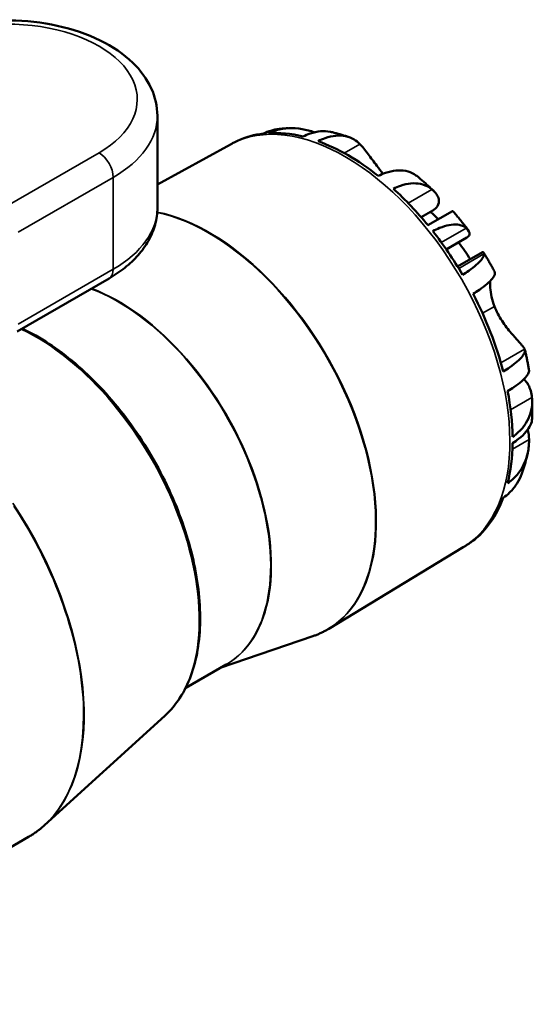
# Model space of a CAD drawing. Header units: millimetres. Extents: x 0 to 916, y -50 to 853.
# Tile 8 of 10: x 620 to 671, y 424 to 522. Entities that reach past the tile are written whole.
import ezdxf

# ---------------------------------------------------------------- set-up
doc = ezdxf.new("R2010")
doc.units = ezdxf.units.MM
doc.layers.add('Visible (ANSI)', color=7, linetype='Continuous', lineweight=50)
doc.layers.add('Visible Narrow (ANSI)', color=7, linetype='Continuous', lineweight=35)

msp = doc.modelspace()

# ---------------------------------------------------------------- linework, layer by layer
at = {"layer": 'Visible (ANSI)'}
for p, q in [((634.124, 512.863), (634.124, 503.718)), ((641.406, 510.016), (634.124, 506.017)), ((661.541, 503.436), (660.39, 502.772)), ((663.514, 503.378), (661.07, 501.967)), ((664.934, 500.743), (662.889, 499.562)), ((666.485, 499.278), (664.015, 497.852)), ((620.178, 491.403), (629.316, 496.679)), ((664.569, 469.896), (651.201, 461.792)), ((640.386, 457.895), (649.591, 461.041)), ((636.942, 455.907), (640.965, 458.229)), ((634.871, 453.119), (622.894, 442.23)), ((592.422, 424.389), (621.289, 441.055))]:
    msp.add_line(p, q, dxfattribs=at)
for centre, major_axis, start_param, end_param in [((653.122, 490.033), (-11.574, 20.047), 6.037913, 6.235922), ((653.122, 490.033), (-11.574, 20.047), 5.776114, 6.004859), ((653.122, 490.033), (-11.574, 20.047), 5.313583, 5.681992), ((653.122, 490.033), (-11.574, 20.047), 4.990715, 5.219461), ((658.368, 493.063), (-7.608, 13.178), 5.143603, 5.220088), ((653.122, 490.033), (-11.574, 20.047), 4.728916, 4.957661), ((658.368, 493.063), (-7.608, 13.178), 4.799534, 4.935588), ((653.122, 490.033), (-11.574, 20.047), 4.266385, 4.634794), ((653.122, 490.033), (-11.574, 20.047), 3.943518, 4.172263), ((653.122, 490.033), (-11.574, 20.047), 3.681718, 3.910464), ((653.122, 490.033), (11.574, -20.047), 0.077595, 0.446004)]:
    msp.add_ellipse(centre, major_axis=major_axis, ratio=0.57735, start_param=start_param, end_param=end_param, dxfattribs=at)
for points, knots in [([(634.124, 512.863), (634.124, 513.803), (633.909, 514.739), (633.087, 516.544), (632.451, 517.4), (630.766, 519.027), (629.666, 519.767), (627.134, 521.011), (625.687, 521.501), (622.638, 522.167), (621.039, 522.346), (617.839, 522.386), (616.239, 522.25), (613.174, 521.671), (611.709, 521.227), (609.878, 520.414), (609.393, 520.168), (608.931, 519.902)], [0.785398, 0.785398, 0.785398, 0.785398, 1.042482, 1.042482, 1.324233, 1.324233, 1.651196, 1.651196, 1.994083, 1.994083, 2.33426, 2.33426, 2.672393, 2.672393, 3.012112, 3.012112, 3.141593, 3.141593, 3.141593, 3.141593]), ([(646.198, 511.552), (645.95, 511.521), (645.69, 511.467), (645.185, 511.313), (644.939, 511.216), (644.704, 511.103)], [4.8451142, 4.8451142, 4.8451142, 4.8451142, 4.9426707, 4.9426707, 5.0357709, 5.0357709, 5.0357709, 5.0357709]), ([(645.173, 511.145), (645.415, 511.259), (645.675, 511.357), (646.359, 511.554), (646.796, 511.62), (647.62, 511.658), (648.084, 511.631), (648.958, 511.477), (649.369, 511.362), (649.748, 511.223)], [0.051562, 0.051562, 0.051562, 0.051562, 0.1446622, 0.1446622, 0.2893244, 0.2893244, 0.4369109, 0.4369109, 0.5673034, 0.5673034, 0.5673034, 0.5673034]), ([(646.198, 511.552), (646.263, 511.56), (646.327, 511.567), (646.455, 511.581), (646.52, 511.588), (646.648, 511.6), (646.712, 511.606), (646.841, 511.616), (646.905, 511.621), (647.033, 511.629), (647.097, 511.633), (647.16, 511.637)], [4.16726639, 4.16726639, 4.16726639, 4.16726639, 4.17625757, 4.17625757, 4.18524876, 4.18524876, 4.19423994, 4.19423994, 4.20323112, 4.20323112, 4.21222231, 4.21222231, 4.21222231, 4.21222231]), ([(651.364, 511.267), (651.353, 511.269), (651.342, 511.271), (651.018, 511.341), (650.682, 511.355), (650.047, 511.298), (649.691, 511.224), (649.093, 511.018), (648.855, 510.918), (648.624, 510.803)], [4.6452679, 4.6452679, 4.6452679, 4.6452679, 4.6504251, 4.6504251, 4.7980115, 4.7980115, 4.9426737, 4.9426737, 5.0357739, 5.0357739, 5.0357739, 5.0357739]), ([(650.123, 510.345), (650.357, 510.462), (650.599, 510.565), (651.205, 510.774), (651.565, 510.851), (652.204, 510.912), (652.54, 510.9), (653.168, 510.773), (653.459, 510.657), (653.904, 510.395), (654.104, 510.24), (654.284, 510.053)], [0.051569, 0.051569, 0.051569, 0.051569, 0.1460939, 0.1460939, 0.2921879, 0.2921879, 0.4395587, 0.4395587, 0.5869295, 0.5869295, 0.7080684, 0.7080684, 0.7080684, 0.7080684]), ([(651.364, 511.267), (651.49, 511.238), (651.616, 511.208), (651.867, 511.145), (651.991, 511.113), (652.239, 511.045), (652.363, 511.009), (652.608, 510.936), (652.73, 510.898), (652.973, 510.82), (653.094, 510.78), (653.214, 510.739)], [4.41682975, 4.41682975, 4.41682975, 4.41682975, 4.4361947, 4.4361947, 4.45555964, 4.45555964, 4.47492458, 4.47492458, 4.49428953, 4.49428953, 4.51365447, 4.51365447, 4.51365447, 4.51365447]), ([(641.406, 510.016), (641.452, 510.041), (641.498, 510.066), (641.591, 510.116), (641.637, 510.14), (641.731, 510.189), (641.777, 510.212), (641.871, 510.26), (641.918, 510.283), (642.012, 510.329), (642.06, 510.352), (642.107, 510.374)], [3.93933373, 3.93933373, 3.93933373, 3.93933373, 3.94631777, 3.94631777, 3.95330182, 3.95330182, 3.96028587, 3.96028587, 3.96726992, 3.96726992, 3.97425397, 3.97425397, 3.97425397, 3.97425397]), ([(654.284, 510.053), (654.534, 509.794), (654.808, 509.456), (655.386, 508.691), (655.67, 508.296), (656.18, 507.618), (656.384, 507.353), (656.596, 507.097)], [0, 0, 0, 0, 0.1821419, 0.1821419, 0.339967, 0.339967, 0.4413912, 0.4413912, 0.4413912, 0.4413912]), ([(660.043, 506.81), (659.931, 506.902), (659.816, 506.983), (659.455, 507.195), (659.164, 507.311), (658.536, 507.438), (658.2, 507.45), (657.562, 507.389), (657.201, 507.312), (656.595, 507.103), (656.354, 507), (656.12, 506.883)], [4.1846132, 4.1846132, 4.1846132, 4.1846132, 4.25467, 4.25467, 4.4020408, 4.4020408, 4.5494116, 4.5494116, 4.6955056, 4.6955056, 4.7900305, 4.7900305, 4.7900305, 4.7900305]), ([(657.619, 505.61), (657.849, 505.725), (658.087, 505.825), (658.686, 506.031), (659.042, 506.105), (659.676, 506.162), (660.012, 506.148), (660.638, 506.014), (660.928, 505.895), (661.269, 505.688), (661.368, 505.619), (661.463, 505.543)], [0.051562, 0.051562, 0.051562, 0.051562, 0.1446622, 0.1446622, 0.2893244, 0.2893244, 0.4369109, 0.4369109, 0.5844973, 0.5844973, 0.6443594, 0.6443594, 0.6443594, 0.6443594]), ([(660.043, 506.81), (660.154, 506.719), (660.263, 506.628), (660.481, 506.443), (660.589, 506.349), (660.804, 506.16), (660.911, 506.065), (661.124, 505.873), (661.229, 505.776), (661.439, 505.58), (661.543, 505.481), (661.647, 505.382)], [4.9223884, 4.9223884, 4.9223884, 4.9223884, 4.9445265, 4.9445265, 4.9666646, 4.9666646, 4.9888026, 4.9888026, 5.0109407, 5.0109407, 5.0330788, 5.0330788, 5.0330788, 5.0330788]), ([(661.463, 505.543), (661.833, 505.246), (662.078, 504.904), (662.195, 504.316), (662.152, 504.077), (661.906, 503.699), (661.746, 503.555), (661.541, 503.436)], [0, 0, 0, 0, 0.2442431, 0.2442431, 0.4186222, 0.4186222, 0.5515967, 0.5515967, 0.5515967, 0.5515967]), ([(629.316, 496.679), (629.876, 497.002), (630.401, 497.356), (631.369, 498.125), (631.812, 498.541), (632.6, 499.433), (632.945, 499.911), (633.516, 500.924), (633.74, 501.46), (634.045, 502.57), (634.124, 503.143), (634.124, 503.718)], [0, 0, 0, 0, 0.1570796, 0.1570796, 0.3141593, 0.3141593, 0.4712389, 0.4712389, 0.6283185, 0.6283185, 0.7853982, 0.7853982, 0.7853982, 0.7853982]), ([(663.552, 503.375), (663.658, 503.252), (663.763, 503.129), (663.971, 502.882), (664.075, 502.757), (664.28, 502.506), (664.381, 502.379), (664.583, 502.124), (664.682, 501.996), (664.88, 501.739), (664.978, 501.609), (665.075, 501.478)], [5.174767, 5.174767, 5.174767, 5.174767, 5.199497, 5.199497, 5.2242269, 5.2242269, 5.2489569, 5.2489569, 5.2736869, 5.2736869, 5.2984168, 5.2984168, 5.2984168, 5.2984168]), ([(661.539, 501.384), (661.765, 501.501), (661.995, 501.608), (662.562, 501.836), (662.889, 501.932), (663.454, 502.039), (663.743, 502.059), (664.258, 502.006), (664.484, 501.934), (664.735, 501.793), (664.805, 501.745), (664.871, 501.69)], [0.051562, 0.051562, 0.051562, 0.051562, 0.1446622, 0.1446622, 0.2893244, 0.2893244, 0.4369109, 0.4369109, 0.5844973, 0.5844973, 0.6443594, 0.6443594, 0.6443594, 0.6443594]), ([(664.871, 501.69), (665.126, 501.477), (665.248, 501.244), (665.162, 500.927), (665.076, 500.824), (664.934, 500.743)], [0, 0, 0, 0, 0.2444433, 0.2444433, 0.3814817, 0.3814817, 0.3814817, 0.3814817]), ([(666.632, 499.113), (666.635, 499.066), (666.631, 499.018), (666.593, 498.848), (666.518, 498.7), (666.263, 498.372), (666.083, 498.192), (665.681, 497.846), (665.423, 497.649), (664.93, 497.313), (664.72, 497.178), (664.503, 497.046)], [4.4429734, 4.4429734, 4.4429734, 4.4429734, 4.5028356, 4.5028356, 4.650422, 4.650422, 4.7980084, 4.7980084, 4.9426707, 4.9426707, 5.0357709, 5.0357709, 5.0357709, 5.0357709]), ([(666.485, 499.278), (666.488, 499.28), (666.491, 499.281), (666.571, 499.321), (666.622, 499.255), (666.632, 499.113)], [0.3968299, 0.3968299, 0.3968299, 0.3968299, 0.4039711, 0.4039711, 0.5973833, 0.5973833, 0.5973833, 0.5973833]), ([(666.596, 499.254), (666.672, 499.132), (666.748, 499.01), (666.898, 498.763), (666.973, 498.64), (667.12, 498.392), (667.192, 498.267), (667.336, 498.017), (667.407, 497.892), (667.548, 497.64), (667.618, 497.514), (667.686, 497.387)], [5.4347314, 5.4347314, 5.4347314, 5.4347314, 5.4565744, 5.4565744, 5.4784174, 5.4784174, 5.5002604, 5.5002604, 5.5221035, 5.5221035, 5.5439465, 5.5439465, 5.5439465, 5.5439465]), ([(665.558, 495.142), (665.779, 495.276), (665.992, 495.413), (666.493, 495.753), (666.755, 495.952), (667.162, 496.3), (667.345, 496.481), (667.605, 496.81), (667.683, 496.959), (667.739, 497.181), (667.736, 497.279), (667.698, 497.363)], [0.051569, 0.051569, 0.051569, 0.051569, 0.1460939, 0.1460939, 0.2921879, 0.2921879, 0.4395587, 0.4395587, 0.5869295, 0.5869295, 0.7080684, 0.7080684, 0.7080684, 0.7080684]), ([(667.264, 496.409), (667.252, 496.208), (667.252, 495.982), (667.287, 495.457), (667.329, 495.155), (667.467, 494.532), (667.563, 494.213), (667.686, 493.895)], [0.4033609, 0.4033609, 0.4033609, 0.4033609, 0.4941169, 0.4941169, 0.599359, 0.599359, 0.7045765, 0.7045765, 0.7045765, 0.7045765]), ([(667.686, 493.895), (667.881, 493.392), (668.142, 492.903), (668.734, 491.994), (669.056, 491.583), (669.647, 490.884), (669.906, 490.601), (670.28, 490.184), (670.411, 490.036), (670.602, 489.798), (670.664, 489.707), (670.696, 489.636)], [0, 0, 0, 0, 0.1654407, 0.1654407, 0.328627, 0.328627, 0.4787345, 0.4787345, 0.5923985, 0.5923985, 0.7018927, 0.7018927, 0.7018927, 0.7018927]), ([(620.652, 491.677), (620.995, 491.516), (621.339, 491.343), (623.443, 490.206), (625.201, 488.924), (628.546, 485.833), (630.131, 484.026), (632.97, 480.07), (634.224, 477.923), (636.279, 473.503), (637.078, 471.231), (638.142, 466.784), (638.405, 464.609), (638.359, 460.574), (638.049, 458.714), (636.873, 455.513), (636.01, 454.167), (634.894, 453.141), (634.882, 453.13), (634.871, 453.119)], [4.617368, 4.617368, 4.617368, 4.617368, 4.680534, 4.680534, 5.004168, 5.004168, 5.327483, 5.327483, 5.650276, 5.650276, 5.973054, 5.973054, 6.296331, 6.296331, 6.619996, 6.619996, 6.940146, 6.940146, 6.943576, 6.943576, 6.943576, 6.943576]), ([(670.696, 489.636), (670.734, 489.551), (670.737, 489.454), (670.681, 489.232), (670.603, 489.083), (670.343, 488.753), (670.161, 488.573), (669.753, 488.225), (669.491, 488.026), (668.991, 487.685), (668.777, 487.548), (668.556, 487.414)], [4.1335015, 4.1335015, 4.1335015, 4.1335015, 4.2546405, 4.2546405, 4.4020113, 4.4020113, 4.5493821, 4.5493821, 4.695476, 4.695476, 4.7900009, 4.7900009, 4.7900009, 4.7900009]), ([(670.718, 489.573), (670.75, 489.439), (670.781, 489.305), (670.841, 489.037), (670.87, 488.903), (670.927, 488.635), (670.954, 488.501), (671.006, 488.232), (671.031, 488.098), (671.08, 487.828), (671.103, 487.694), (671.125, 487.559)], [5.9714643, 5.9714643, 5.9714643, 5.9714643, 5.9926534, 5.9926534, 6.0138425, 6.0138425, 6.0350316, 6.0350316, 6.0562208, 6.0562208, 6.0774099, 6.0774099, 6.0774099, 6.0774099]), ([(669, 485.455), (669.217, 485.587), (669.427, 485.722), (669.92, 486.058), (670.178, 486.255), (670.581, 486.601), (670.76, 486.781), (671.015, 487.109), (671.09, 487.257), (671.128, 487.427), (671.133, 487.475), (671.129, 487.522)], [0.051562, 0.051562, 0.051562, 0.051562, 0.1446622, 0.1446622, 0.2893244, 0.2893244, 0.4369109, 0.4369109, 0.5844973, 0.5844973, 0.6443594, 0.6443594, 0.6443594, 0.6443594]), ([(670.62, 486.648), (670.792, 486.493), (670.94, 486.3), (671.254, 485.715), (671.374, 485.283), (671.419, 484.813)], [0.2831084, 0.2831084, 0.2831084, 0.2831084, 0.4039729, 0.4039729, 0.5973831, 0.5973831, 0.5973831, 0.5973831]), ([(671.419, 484.813), (671.434, 484.66), (671.44, 484.51), (671.437, 484.013), (671.387, 483.634), (671.175, 482.905), (671.013, 482.557), (670.638, 481.961), (670.391, 481.658), (669.91, 481.208), (669.703, 481.043), (669.488, 480.897)], [4.4431034, 4.4431034, 4.4431034, 4.4431034, 4.5029656, 4.5029656, 4.650552, 4.650552, 4.7981384, 4.7981384, 4.9428006, 4.9428006, 5.0359008, 5.0359008, 5.0359008, 5.0359008]), ([(671.435, 484.579), (671.441, 484.454), (671.445, 484.33), (671.452, 484.081), (671.454, 483.957), (671.456, 483.708), (671.457, 483.583), (671.455, 483.334), (671.453, 483.209), (671.447, 482.96), (671.443, 482.835), (671.438, 482.71)], [6.23270632, 6.23270632, 6.23270632, 6.23270632, 6.25206363, 6.25206363, 6.27142094, 6.27142094, 6.29077824, 6.29077824, 6.31013555, 6.31013555, 6.32949286, 6.32949286, 6.32949286, 6.32949286]), ([(669.488, 480.272), (669.703, 480.409), (669.91, 480.555), (670.391, 480.932), (670.638, 481.167), (671.013, 481.603), (671.175, 481.843), (671.38, 482.3), (671.43, 482.516), (671.438, 482.71)], [0.051562, 0.051562, 0.051562, 0.051562, 0.1446622, 0.1446622, 0.2893244, 0.2893244, 0.4369109, 0.4369109, 0.5746119, 0.5746119, 0.5746119, 0.5746119]), ([(671.129, 480.63), (671.133, 480.452), (671.128, 480.278), (671.09, 479.704), (671.015, 479.269), (670.76, 478.446), (670.581, 478.058), (670.178, 477.403), (669.92, 477.075), (669.427, 476.598), (669.217, 476.427), (669, 476.276)], [4.4431034, 4.4431034, 4.4431034, 4.4431034, 4.5029656, 4.5029656, 4.650552, 4.650552, 4.7981384, 4.7981384, 4.9428006, 4.9428006, 5.0359008, 5.0359008, 5.0359008, 5.0359008]), ([(670.996, 479.267), (670.966, 479.132), (670.934, 478.997), (670.867, 478.727), (670.832, 478.592), (670.758, 478.322), (670.72, 478.187), (670.639, 477.918), (670.597, 477.784), (670.509, 477.515), (670.463, 477.381), (670.415, 477.248)], [0.2242741, 0.2242741, 0.2242741, 0.2242741, 0.2452872, 0.2452872, 0.2663004, 0.2663004, 0.2873135, 0.2873135, 0.3083266, 0.3083266, 0.3293397, 0.3293397, 0.3293397, 0.3293397]), ([(668.556, 474.83), (668.777, 474.982), (668.991, 475.156), (669.491, 475.637), (669.753, 475.967), (670.132, 476.577), (670.291, 476.902), (670.415, 477.248)], [0.051569, 0.051569, 0.051569, 0.051569, 0.1460939, 0.1460939, 0.2921879, 0.2921879, 0.4188794, 0.4188794, 0.4188794, 0.4188794]), ([(665.776, 470.723), (665.699, 470.664), (665.621, 470.605), (665.464, 470.49), (665.385, 470.433), (665.225, 470.321), (665.145, 470.266), (664.983, 470.157), (664.901, 470.103), (664.736, 469.998), (664.653, 469.947), (664.569, 469.896)], [0.70804, 0.70804, 0.70804, 0.70804, 0.72104305, 0.72104305, 0.7340461, 0.7340461, 0.74704915, 0.74704915, 0.7600522, 0.7600522, 0.77305526, 0.77305526, 0.77305526, 0.77305526]), ([(666.61, 471.539), (666.482, 471.38), (666.341, 471.225), (665.992, 470.89), (665.779, 470.717), (665.558, 470.564)], [4.6226832, 4.6226832, 4.6226832, 4.6226832, 4.6954754, 4.6954754, 4.7900003, 4.7900003, 4.7900003, 4.7900003]), ([(651.201, 461.792), (651.1, 461.731), (650.998, 461.672), (650.79, 461.558), (650.685, 461.503), (650.473, 461.399), (650.365, 461.348), (650.148, 461.253), (650.038, 461.207), (649.817, 461.121), (649.704, 461.08), (649.591, 461.041)], [0.7730553, 0.7730553, 0.7730553, 0.7730553, 0.798144, 0.798144, 0.8232327, 0.8232327, 0.8483215, 0.8483215, 0.8734102, 0.8734102, 0.8984989, 0.8984989, 0.8984989, 0.8984989]), ([(622.894, 442.23), (622.795, 442.14), (622.695, 442.052), (622.49, 441.881), (622.386, 441.797), (622.174, 441.636), (622.067, 441.558), (621.85, 441.406), (621.74, 441.332), (621.516, 441.19), (621.403, 441.121), (621.289, 441.055)], [0.6603908, 0.6603908, 0.6603908, 0.6603908, 0.6853923, 0.6853923, 0.7103938, 0.7103938, 0.7353952, 0.7353952, 0.7603967, 0.7603967, 0.7853982, 0.7853982, 0.7853982, 0.7853982])]:
    msp.add_open_spline(points, degree=3, knots=knots, dxfattribs=at)
for points in [[(663.552, 503.375), (663.542, 503.386), (663.53, 503.386), (663.514, 503.378)], [(667.698, 497.363), (667.694, 497.372), (667.69, 497.38), (667.686, 497.387)], [(671.129, 487.522), (671.128, 487.534), (671.127, 487.546), (671.125, 487.559)], [(671.014, 481.623), (671.085, 481.305), (671.123, 480.972), (671.129, 480.63)]]:
    msp.add_open_spline(points, degree=3, dxfattribs=at)
at = {"layer": 'Visible Narrow (ANSI)'}
for p, q in [((654.284, 510.053), (652.73, 509.155)), ((628.316, 509.188), (618.281, 503.395)), ((620.258, 501.27), (629.73, 506.739)), ((629.73, 506.739), (629.73, 497.594)), ((661.463, 505.543), (659.099, 504.178)), ((664.871, 501.69), (662.392, 500.259)), ((666.632, 499.113), (664.129, 497.667)), ((629.73, 497.594), (620.258, 492.125)), ((667.686, 493.895), (666.496, 493.208)), ((670.696, 489.636), (668.323, 488.266)), ((671.419, 484.813), (669.297, 483.588)), ((671.129, 480.63), (669.471, 479.673))]:
    msp.add_line(p, q, dxfattribs=at)
for centre, major_axis, start_param, end_param in [((619.124, 514.496), (13, 0), 5.497787, 8.63938), ((619.124, 512.863), (15, 0), 5.497787, 6.283185), ((652.845, 489.874), (-11.583, 20.062), 3.153936, 6.270842), ((628.316, 507.555), (-1, 1.732), 3.926991, 5.497787), ((619.124, 503.718), (15, 0), 5.497787, 6.283185), ((639.246, 482.022), (11.747, -20.346), 6.170085, 8.953991), ((639.308, 482.058), (11.75, -20.351), 0.012343, 2.674396), ((628.316, 498.411), (1, -1.732), 0, 0.785398), ((630.233, 476.819), (10.733, -18.589), 0, 2.536802), ((630.288, 476.851), (10.736, -18.595), 6.259057, 8.819567), ((622.014, 472.073), (11.511, -19.938), 0.125007, 2.444884), ((608.1, 464.04), (13.246, -22.943), 0.125007, 1.68714), ((608.039, 464.005), (13.25, -22.95), 0, 1.674646)]:
    msp.add_ellipse(centre, major_axis=major_axis, ratio=0.57735, start_param=start_param, end_param=end_param, dxfattribs=at)

doc.saveas('drawing.dxf')
